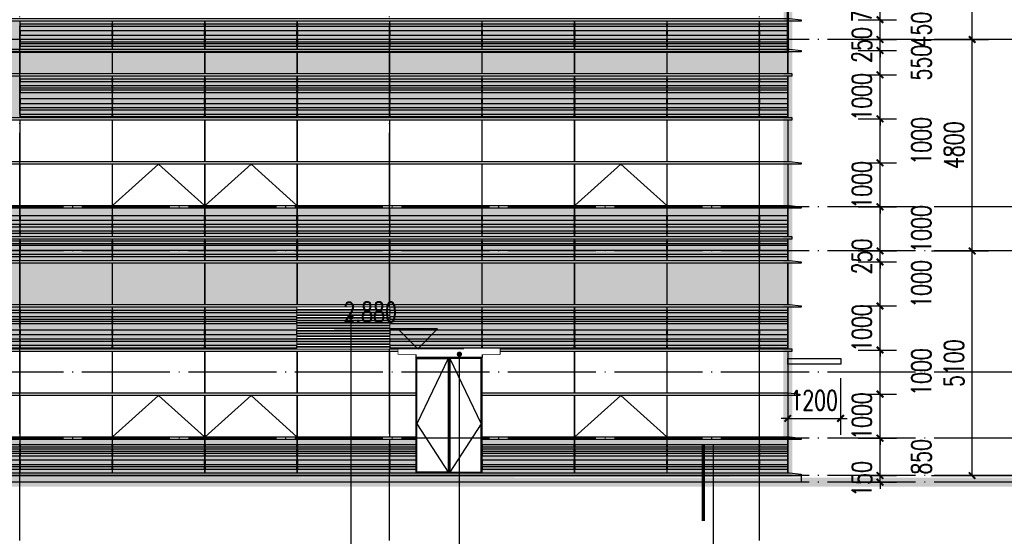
# Model space of a CAD drawing. Header units: millimetres. Extents: x 708158 to 1984082, y -168213 to -53.
# Tile 122 of 220: x 924548 to 946917, y -87336 to -75607. Entities that reach past the tile are written whole.
import ezdxf

# ---------------------------------------------------------------- set-up
doc = ezdxf.new("R2010")
doc.units = ezdxf.units.MM
doc.header["$LTSCALE"] = 1000
doc.set_wipeout_variables(frame=1)
doc.linetypes.add('DOTE', pattern=[2.42, 2, -0.2, 0.02, -0.2])
doc.layers.get('0').update_dxf_attribs({"color": 8})
for name, color, linetype in [('230303生产综合楼-平面图_t8$0$DIM_IDEN', 3, 'Continuous'), ('A-AXIS', 1, 'DOTE'), ('A-看线', 63, 'Continuous'), ('DIM_ELEV', 3, 'Continuous'), ('DIM_LEAD', 3, 'Continuous'), ('DOTE', 1, 'DOTE'), ('PUB_DIM', 3, 'Continuous'), ('PUB_TEXT', 7, 'Continuous'), ('WINDOW', 4, 'Continuous'), ('立面加粗', 5, 'Continuous'), ('立面填充线2 穿孔板', 105, 'Continuous'), ('立面窗户线', 21, 'Continuous')]:
    doc.layers.add(name, color=color, linetype=linetype)
doc.layers.add('E-百叶', color=8, linetype='Continuous', lineweight=35)
doc.styles.add('_TCH_DIM', font='SIMPLEX', dxfattribs={"bigfont": 'GBCBIG'})
doc.styles.add('_TCH_DIM_T3', font='SIMPLEX', dxfattribs={"width": 0.705882, "bigfont": 'GBCBIG'})
doc.dimstyles.new('_TCH_ARCH&&150', dxfattribs={"dimtxt": 446.25, "dimasz": 150, "dimexe": 375, "dimexo": 450, "dimgap": 189.375, "dimtad": 1, "dimdec": 0, "dimzin": 0, "dimdsep": 46, "dimtxsty": '_TCH_DIM_T3', "dimblk": 'ARCHTICK', "dimcen": 0.09, "dimclrt": 7, "dimazin": 2, "dimtfac": 1, "dimtdec": 0, "dimtix": 1, "dimtmove": 2, "dimatfit": 3, "dimfxl": 1, "dimtolj": 1, "dimtzin": 0, "dimarcsym": 0})

# ---------------------------------------------------------------- blocks, each defined once
blk = doc.blocks.new('A$C24AE1B25')
at = {"layer": '立面窗户线'}
blk.add_lwpolyline([(46850, 30), (0, 30), (-30, 30), (-300, 0), (-300, -30), (0, -30), (46850, -30)], dxfattribs=at)
blk = doc.blocks.new('A$C16C20297')
at = {"layer": 'A-看线'}
for points in [[(10, -170), (650, -170), (650, -270), (10, -270)], [(10, -370), (650, -370), (650, -420), (10, -420)], [(10, -520), (650, -520), (650, -570), (10, -570)], [(10, -750), (650, -750), (650, -800), (10, -800)], [(10, -850), (650, -850), (650, -950), (10, -950)], [(10, -1050), (650, -1050), (650, -1100), (10, -1100)]]:
    blk.add_lwpolyline(points, close=True, dxfattribs=at)
at = {"layer": 'WINDOW'}
for points in [[(0, 0), (10, 0), (10, -640), (0, -640)], [(650, 0), (660, 0), (660, -640), (650, -640)], [(0, -700), (10, -700), (10, -1190), (0, -1190)], [(650, -700), (660, -700), (660, -1190), (650, -1190)]]:
    blk.add_lwpolyline(points, close=True, dxfattribs=at)
blk = doc.blocks.new('A$C079B5708')
at = {"layer": 'A-看线'}
for points in [[(0, -170), (2090, -170), (2090, -270), (0, -270)], [(2100, -170), (4190, -170), (4190, -270), (2100, -270)], [(4200, -170), (6290, -170), (6290, -270), (4200, -270)], [(6300, -170), (8390, -170), (8390, -270), (6300, -270)], [(0, -370), (2090, -370), (2090, -420), (0, -420)], [(2100, -370), (4190, -370), (4190, -420), (2100, -420)], [(4200, -370), (6290, -370), (6290, -420), (4200, -420)], [(6300, -370), (8390, -370), (8390, -420), (6300, -420)], [(0, -520), (2090, -520), (2090, -570), (0, -570)], [(2100, -520), (4190, -520), (4190, -570), (2100, -570)], [(4200, -520), (6290, -520), (6290, -570), (4200, -570)], [(6300, -520), (8390, -520), (8390, -570), (6300, -570)], [(0, -750), (2090, -750), (2090, -800), (0, -800)], [(0, -850), (2090, -850), (2090, -950), (0, -950)], [(2100, -750), (4190, -750), (4190, -800), (2100, -800)], [(2100, -850), (4190, -850), (4190, -950), (2100, -950)], [(4200, -750), (6290, -750), (6290, -800), (4200, -800)], [(4200, -850), (6290, -850), (6290, -950), (4200, -950)], [(6300, -750), (8390, -750), (8390, -800), (6300, -800)], [(6300, -850), (8390, -850), (8390, -950), (6300, -950)], [(0, -1050), (2090, -1050), (2090, -1100), (0, -1100)], [(2100, -1050), (4190, -1050), (4190, -1100), (2100, -1100)], [(4200, -1050), (6290, -1050), (6290, -1100), (4200, -1100)], [(6300, -1050), (8390, -1050), (8390, -1100), (6300, -1100)]]:
    blk.add_lwpolyline(points, close=True, dxfattribs=at)
at = {"layer": 'WINDOW'}
for points in [[(2090, 0), (2100, 0), (2100, -640), (2090, -640)], [(4190, 0), (4200, 0), (4200, -640), (4190, -640)], [(6290, 0), (6300, 0), (6300, -640), (6290, -640)], [(8390, 0), (8400, 0), (8400, -640), (8390, -640)], [(2090, -700), (2100, -700), (2100, -1190), (2090, -1190)], [(4190, -700), (4200, -700), (4200, -1190), (4190, -1190)], [(6290, -700), (6300, -700), (6300, -1190), (6290, -1190)], [(8390, -700), (8400, -700), (8400, -1190), (8390, -1190)]]:
    blk.add_lwpolyline(points, close=True, dxfattribs=at)
blk = doc.blocks.new('A$C05264923')
at = {"layer": '立面窗户线'}
blk.add_lwpolyline([(46850, 30), (0, 30), (-90, 30), (-90, -30), (0, -30), (46850, -30)], dxfattribs=at)
blk = doc.blocks.new('A$C570A7CAF')
at = {"layer": 'A-看线'}
for points in [[(10, -70), (650, -70), (650, -120), (10, -120)], [(10, -220), (650, -220), (650, -270), (10, -270)], [(10, -320), (650, -320), (650, -370), (10, -370)], [(10, -520), (650, -520), (650, -620), (10, -620)], [(10, -720), (650, -720), (650, -770), (10, -770)], [(10, -870), (650, -870), (650, -920), (10, -920)]]:
    blk.add_lwpolyline(points, close=True, dxfattribs=at)
at = {"layer": 'WINDOW'}
for points in [[(0, 0), (10, 0), (10, -940), (0, -940)], [(650, 0), (660, 0), (660, -940), (650, -940)]]:
    blk.add_lwpolyline(points, close=True, dxfattribs=at)
blk = doc.blocks.new('A$C48FF79B3')
at = {"layer": 'A-看线'}
for points in [[(0, -70), (2090, -70), (2090, -120), (0, -120)], [(0, -220), (2090, -220), (2090, -270), (0, -270)], [(2100, -70), (4190, -70), (4190, -120), (2100, -120)], [(2100, -220), (4190, -220), (4190, -270), (2100, -270)], [(4200, -70), (6290, -70), (6290, -120), (4200, -120)], [(4200, -220), (6290, -220), (6290, -270), (4200, -270)], [(6300, -70), (8390, -70), (8390, -120), (6300, -120)], [(6300, -220), (8390, -220), (8390, -270), (6300, -270)], [(0, -320), (2090, -320), (2090, -370), (0, -370)], [(2100, -320), (4190, -320), (4190, -370), (2100, -370)], [(4200, -320), (6290, -320), (6290, -370), (4200, -370)], [(6300, -320), (8390, -320), (8390, -370), (6300, -370)], [(0, -520), (2090, -520), (2090, -620), (0, -620)], [(2100, -520), (4190, -520), (4190, -620), (2100, -620)], [(4200, -520), (6290, -520), (6290, -620), (4200, -620)], [(6300, -520), (8390, -520), (8390, -620), (6300, -620)], [(0, -720), (2090, -720), (2090, -770), (0, -770)], [(0, -870), (2090, -870), (2090, -920), (0, -920)], [(2100, -720), (4190, -720), (4190, -770), (2100, -770)], [(2100, -870), (4190, -870), (4190, -920), (2100, -920)], [(4200, -720), (6290, -720), (6290, -770), (4200, -770)], [(4200, -870), (6290, -870), (6290, -920), (4200, -920)], [(6300, -720), (8390, -720), (8390, -770), (6300, -770)], [(6300, -870), (8390, -870), (8390, -920), (6300, -920)]]:
    blk.add_lwpolyline(points, close=True, dxfattribs=at)
at = {"layer": 'WINDOW'}
for points in [[(2090, 0), (2100, 0), (2100, -940), (2090, -940)], [(4190, 0), (4200, 0), (4200, -940), (4190, -940)], [(6290, 0), (6300, 0), (6300, -940), (6290, -940)], [(8390, 0), (8400, 0), (8400, -940), (8390, -940)]]:
    blk.add_lwpolyline(points, close=True, dxfattribs=at)
blk = doc.blocks.new('A$C599A3F4D')
at = {"layer": 'WINDOW'}
for points in [[(0, 0), (10, 0), (10, -940), (0, -940)], [(650, 0), (660, 0), (660, -940), (650, -940)]]:
    blk.add_lwpolyline(points, close=True, dxfattribs=at)
blk = doc.blocks.new('A$C1E11455A')
at = {"layer": 'A-看线'}
for points in [[(5, -70), (645, -70), (645, -120), (5, -120)], [(5, -220), (645, -220), (645, -320), (5, -320)], [(5, -420), (645, -420), (645, -470), (5, -470)], [(5, -520), (645, -520), (645, -570), (5, -570)]]:
    blk.add_lwpolyline(points, close=True, dxfattribs=at)
at = {"layer": 'WINDOW'}
for points in [[(-5, 0), (5, 0), (5, -640), (-5, -640)], [(645, 0), (655, 0), (655, -640), (645, -640)]]:
    blk.add_lwpolyline(points, close=True, dxfattribs=at)
blk = doc.blocks.new('A$C0C685A8F')
at = {"layer": 'A-看线'}
for points in [[(0, -70), (2090, -70), (2090, -120), (0, -120)], [(0, -220), (2090, -220), (2090, -320), (0, -320)], [(2100, -70), (4190, -70), (4190, -120), (2100, -120)], [(2100, -220), (4190, -220), (4190, -320), (2100, -320)], [(4200, -70), (6290, -70), (6290, -120), (4200, -120)], [(4200, -220), (6290, -220), (6290, -320), (4200, -320)], [(6300, -70), (8390, -70), (8390, -120), (6300, -120)], [(6300, -220), (8390, -220), (8390, -320), (6300, -320)], [(0, -420), (2090, -420), (2090, -470), (0, -470)], [(2100, -420), (4190, -420), (4190, -470), (2100, -470)], [(4200, -420), (6290, -420), (6290, -470), (4200, -470)], [(6300, -420), (8390, -420), (8390, -470), (6300, -470)], [(0, -520), (2090, -520), (2090, -570), (0, -570)], [(2100, -520), (4190, -520), (4190, -570), (2100, -570)], [(4200, -520), (6290, -520), (6290, -570), (4200, -570)], [(6300, -520), (8390, -520), (8390, -570), (6300, -570)]]:
    blk.add_lwpolyline(points, close=True, dxfattribs=at)
at = {"layer": 'WINDOW'}
for points in [[(2090, 0), (2100, 0), (2100, -640), (2090, -640)], [(4190, 0), (4200, 0), (4200, -640), (4190, -640)], [(6290, 0), (6300, 0), (6300, -640), (6290, -640)], [(8390, 0), (8400, 0), (8400, -640), (8390, -640)]]:
    blk.add_lwpolyline(points, close=True, dxfattribs=at)
blk = doc.blocks.new('A$C3C50578F')
at = {"layer": 'WINDOW'}
for points in [[(0, 0), (10, 0), (10, -490), (0, -490)], [(650, 0), (660, 0), (660, -490), (650, -490)], [(0, -1550), (10, -1550), (10, -2490), (0, -2490)], [(650, -1550), (660, -1550), (660, -2490), (650, -2490)], [(0, -2550), (10, -2550), (10, -3490), (0, -3490)], [(650, -2550), (660, -2550), (660, -3490), (650, -3490)]]:
    blk.add_lwpolyline(points, close=True, dxfattribs=at)
blk = doc.blocks.new('A$C1E6C2BB1')
at = {"layer": 'WINDOW'}
for points in [[(2090, 0), (2100, 0), (2100, -490), (2090, -490)], [(4190, 0), (4200, 0), (4200, -490), (4190, -490)], [(6290, 0), (6300, 0), (6300, -490), (6290, -490)], [(8390, 0), (8400, 0), (8400, -490), (8390, -490)], [(2090, -1550), (2100, -1550), (2100, -2490), (2090, -2490)], [(4190, -1550), (4200, -1550), (4200, -2490), (4190, -2490)], [(6290, -1550), (6300, -1550), (6300, -2490), (6290, -2490)], [(8390, -1550), (8400, -1550), (8400, -2490), (8390, -2490)], [(2090, -2550), (2100, -2550), (2100, -3490), (2090, -3490)], [(4190, -2550), (4200, -2550), (4200, -3490), (4190, -3490)], [(6290, -2550), (6300, -2550), (6300, -3490), (6290, -3490)], [(8390, -2550), (8400, -2550), (8400, -3490), (8390, -3490)]]:
    blk.add_lwpolyline(points, close=True, dxfattribs=at)
blk.add_lwpolyline([(2100, -3490), (3145, -2550), (4190, -3490)], dxfattribs=at)
blk = doc.blocks.new('A$C5AA87423')
at = {"layer": 'WINDOW'}
for points in [[(0, 0), (10, 0), (10, -490), (0, -490)], [(2100, 0), (2110, 0), (2110, -490), (2100, -490)], [(4200, 0), (4210, 0), (4210, -490), (4200, -490)], [(6300, 0), (6310, 0), (6310, -490), (6300, -490)], [(0, -1550), (10, -1550), (10, -2490), (0, -2490)], [(2100, -1550), (2110, -1550), (2110, -2490), (2100, -2490)], [(4200, -1550), (4210, -1550), (4210, -2490), (4200, -2490)], [(6300, -1550), (6310, -1550), (6310, -2490), (6300, -2490)], [(0, -2550), (10, -2550), (10, -3490), (0, -3490)], [(2100, -2550), (2110, -2550), (2110, -3490), (2100, -3490)], [(4200, -2550), (4210, -2550), (4210, -3490), (4200, -3490)], [(6300, -2550), (6310, -2550), (6310, -3490), (6300, -3490)]]:
    blk.add_lwpolyline(points, close=True, dxfattribs=at)
for points in [[(10, -3490), (1055, -2550), (2100, -3490)], [(2110, -3490), (3155, -2550), (4200, -3490)]]:
    blk.add_lwpolyline(points, dxfattribs=at)
blk = doc.blocks.new('A$C354F61B6')
at = {"layer": 'A-看线'}
for points in [[(0, 0), (2090, 0), (2090, -50), (0, -50)], [(2100, 0), (4190, 0), (4190, -50), (2100, -50)], [(4200, 0), (6290, 0), (6290, -50), (4200, -50)], [(6300, 0), (8390, 0), (8390, -50), (6300, -50)], [(0, -100), (2090, -100), (2090, -150), (0, -150)], [(0, -200), (2090, -200), (2090, -250), (0, -250)], [(2100, -100), (4190, -100), (4190, -150), (2100, -150)], [(2100, -200), (4190, -200), (4190, -250), (2100, -250)], [(4200, -100), (6290, -100), (6290, -150), (4200, -150)], [(4200, -200), (6290, -200), (6290, -250), (4200, -250)], [(6300, -100), (8390, -100), (8390, -150), (6300, -150)], [(6300, -200), (8390, -200), (8390, -250), (6300, -250)], [(0, -350), (2090, -350), (2090, -450), (0, -450)], [(2100, -350), (4190, -350), (4190, -450), (2100, -450)], [(4200, -350), (6290, -350), (6290, -450), (4200, -450)], [(6300, -350), (8390, -350), (8390, -450), (6300, -450)], [(0, -500), (2090, -500), (2090, -555), (0, -555)], [(2100, -500), (4190, -500), (4190, -555), (2100, -555)], [(4200, -500), (6290, -500), (6290, -555), (4200, -555)], [(6300, -500), (8390, -500), (8390, -555), (6300, -555)]]:
    blk.add_lwpolyline(points, close=True, dxfattribs=at)
at = {"layer": 'WINDOW'}
for points in [[(2090, 120), (2100, 120), (2100, -640), (2090, -640)], [(4190, 120), (4200, 120), (4200, -640), (4190, -640)], [(6290, 120), (6300, 120), (6300, -640), (6290, -640)], [(8390, 120), (8400, 120), (8400, -640), (8390, -640)]]:
    blk.add_lwpolyline(points, close=True, dxfattribs=at)
blk = doc.blocks.new('A$C5C1C4617')
at = {"layer": 'A-看线'}
for points in [[(10, -120), (650, -120), (650, -170), (10, -170)], [(10, -220), (650, -220), (650, -270), (10, -270)], [(10, -320), (650, -320), (650, -370), (10, -370)], [(10, -470), (650, -470), (650, -570), (10, -570)], [(10, -620), (650, -620), (650, -675), (10, -675)]]:
    blk.add_lwpolyline(points, close=True, dxfattribs=at)
at = {"layer": 'WINDOW'}
for points in [[(0, 0), (10, 0), (10, -760), (0, -760)], [(650, 0), (660, 0), (660, -760), (650, -760)]]:
    blk.add_lwpolyline(points, close=True, dxfattribs=at)
blk = doc.blocks.new('A$C230C5668')
at = {"layer": 'WINDOW'}
for points in [[(2090, 2000), (2100, 2000), (2100, 1060), (2090, 1060)], [(4190, 2000), (4200, 2000), (4200, 1060), (4190, 1060)], [(6290, 2000), (6300, 2000), (6300, 1060), (6290, 1060)], [(8390, 2000), (8400, 2000), (8400, 1060), (8390, 1060)], [(8390, 2000), (8400, 2000), (8400, 1060), (8390, 1060)], [(2090, 0), (2100, 0), (2100, -940), (2090, -940)], [(4190, 0), (4200, 0), (4200, -940), (4190, -940)], [(6290, 0), (6300, 0), (6300, -940), (6290, -940)], [(8390, 0), (8400, 0), (8400, -940), (8390, -940)], [(2090, -1000), (2100, -1000), (2100, -1940), (2090, -1940)], [(4190, -1000), (4200, -1000), (4200, -1940), (4190, -1940)], [(6290, -1000), (6300, -1000), (6300, -1940), (6290, -1940)], [(8390, -1000), (8400, -1000), (8400, -1940), (8390, -1940)]]:
    blk.add_lwpolyline(points, close=True, dxfattribs=at)
for points in [[(2100, -1940), (3145, -1000), (4190, -1940)], [(4200, -1940), (5245, -1000), (6290, -1940)]]:
    blk.add_lwpolyline(points, dxfattribs=at)
blk = doc.blocks.new('A$C35866BCA')
at = {"layer": 'WINDOW'}
for points in [[(2090, 2000), (2100, 2000), (2100, 1060), (2090, 1060)], [(4190, 2000), (4200, 2000), (4200, 1060), (4190, 1060)], [(6290, 2000), (6300, 2000), (6300, 1060), (6290, 1060)], [(8390, 2000), (8400, 2000), (8400, 1060), (8390, 1060)], [(8390, 2000), (8400, 2000), (8400, 1060), (8390, 1060)], [(2090, 0), (2100, 0), (2100, -940), (2090, -940)], [(4190, 0), (4200, 0), (4200, -940), (4190, -940)], [(6290, 0), (6300, 0), (6300, -940), (6290, -940)], [(8390, 0), (8400, 0), (8400, -940), (8390, -940)], [(2090, -1000), (2100, -1000), (2100, -1940), (2090, -1940)], [(4190, -1000), (4200, -1000), (4200, -1940), (4190, -1940)], [(6290, -1000), (6300, -1000), (6300, -1940), (6290, -1940)], [(8390, -1000), (8400, -1000), (8400, -1940), (8390, -1940)]]:
    blk.add_lwpolyline(points, close=True, dxfattribs=at)
blk.add_lwpolyline([(2100, -1940), (3145, -1000), (4190, -1940)], dxfattribs=at)
blk = doc.blocks.new('A$C1674e967')
blk.add_wipeout([(-769, 90), (-769, -2600), (731, -2600), (731, 90)]).dxf.layer = 'WINDOW'
at = {"layer": 'WINDOW'}
for points in [[(-769, 90), (-1169, 90), (-1169, 220), (1131, 220), (1131, 90), (731, 90), (731, 20), (-769, 20)], [(-769, 20), (-19, 20), (-19, -2600), (-769, -2600)], [(731, 20), (-19, 20), (-19, -2600), (731, -2600)], [(-749, 0), (-39, 0), (-39, -2580), (-749, -2580)], [(711, 0), (1, 0), (1, -2580), (711, -2580)]]:
    blk.add_lwpolyline(points, close=True, dxfattribs=at)
for points in [[(-39, 0), (-749, -1485), (-39, -2580)], [(1, 0), (711, -1485), (1, -2580)]]:
    blk.add_lwpolyline(points, dxfattribs=at)
blk.add_wipeout([(-1169, 220), (-1169, 90), (1131, 90), (1131, 220)]).dxf.layer = 'WINDOW'
blk.add_line((-769, 20), (-769, -286), dxfattribs=at)
blk = doc.blocks.new('A$Cc3478b20')
at = {"layer": 'E-百叶'}
blk.add_lwpolyline([(-395, 0), (1695, 0), (1695, -940), (-395, -940)], close=True, dxfattribs=at)
blk.add_wipeout([(-395, 0), (1695, 0), (1695, -940), (-395, -940)]).dxf.layer = 'E-百叶'
h = blk.add_hatch(dxfattribs=at)
h.set_pattern_fill('玻璃', color=256, scale=50)
h.set_pattern_definition([(0, (-760813.53, 77946.665), (0, 60), [])])
h.paths.add_polyline_path([(-395, 0), (1695, 0), (1695, -940), (-395, -940)])
blk = doc.blocks.new('byb')
at = {"layer": 'E-百叶'}
blk.add_blockref('A$Cc3478b20', (941440, -82137), dxfattribs=at)
blk = doc.blocks.new('_ArchTick')
at = {"color": 0, "linetype": 'ByBlock', "const_width": 0.3}
blk.add_lwpolyline([(-0.5, -0.5), (0.5, 0.5)], dxfattribs=at)
blk = doc.blocks.new('*D83')
at = {"layer": 'Defpoints', "color": 0, "transparency": 16777216}
for p in [(941998, -83297), (943198, -83297), (943198, -84660)]:
    blk.add_point(p, dxfattribs=at)
at = {"layer": 'PUB_DIM', "color": 0, "lineweight": -2, "transparency": 16777216}
for p, q in [((941998, -83747), (941998, -85035)), ((943198, -83747), (943198, -85035)), ((941998, -84660), (941848, -84660)), ((941998, -84660), (943198, -84660)), ((943198, -84660), (943348, -84660))]:
    blk.add_line(p, q, dxfattribs=at)
at = {"layer": 'PUB_DIM', "color": 0, "lineweight": -2, "transparency": 16777216, "xscale": 150, "yscale": 150, "zscale": 150}
blk.add_blockref('_ArchTick', (941998, -84660), dxfattribs=at)
at = {"layer": 'PUB_DIM', "color": 0, "lineweight": -2, "transparency": 16777216, "xscale": 150, "yscale": 150, "zscale": 150, "rotation": 180}
blk.add_blockref('_ArchTick', (943198, -84660), dxfattribs=at)
at = {"layer": 'PUB_DIM', "color": 7, "transparency": 16777216, "insert": (942598, -84248), "char_height": 446.2, "attachment_point": 5, "style": '_TCH_DIM_T3'}
blk.add_mtext('\\A1;1200', dxfattribs=at)
blk = doc.blocks.new('*D567')
at = {"layer": 'Defpoints', "color": 0, "transparency": 16777216}
for p in [(943145, -85957), (943145, -86107), (944093, -85957)]:
    blk.add_point(p, dxfattribs=at)
at = {"layer": 'PUB_DIM', "color": 0, "lineweight": -2, "transparency": 16777216}
for p, q in [((944093, -85957), (944093, -85807)), ((943595, -85957), (944468, -85957)), ((943595, -86107), (944468, -86107)), ((944093, -86107), (944093, -85957)), ((944093, -86107), (944093, -86257))]:
    blk.add_line(p, q, dxfattribs=at)
at = {"layer": 'PUB_DIM', "color": 0, "lineweight": -2, "transparency": 16777216, "xscale": 150, "yscale": 150, "zscale": 150}
for p, rotation in [((944093, -85957), 270), ((944093, -86107), 90)]:
    blk.add_blockref('_ArchTick', p, dxfattribs=dict(at, rotation=rotation))
at = {"layer": 'PUB_DIM', "color": 7, "transparency": 16777216, "insert": (943680, -86032), "char_height": 446.2, "attachment_point": 5, "rotation": 90, "style": '_TCH_DIM_T3'}
blk.add_mtext('\\A1;150', dxfattribs=at)
blk = doc.blocks.new('*D568')
at = {"layer": 'Defpoints', "color": 0, "transparency": 16777216}
for p in [(943145, -85107), (944093, -85107), (943145, -85957)]:
    blk.add_point(p, dxfattribs=at)
at = {"layer": 'PUB_DIM', "color": 0, "lineweight": -2, "transparency": 16777216}
for p, q in [((943595, -85107), (944468, -85107)), ((944093, -85957), (944093, -85107)), ((943595, -85957), (944468, -85957))]:
    blk.add_line(p, q, dxfattribs=at)
at = {"layer": 'PUB_DIM', "color": 0, "lineweight": -2, "transparency": 16777216, "xscale": 150, "yscale": 150, "zscale": 150}
for p, rotation in [((944093, -85107), 90), ((944093, -85957), 270)]:
    blk.add_blockref('_ArchTick', p, dxfattribs=dict(at, rotation=rotation))
at = {"layer": 'PUB_DIM', "color": 7, "transparency": 16777216, "insert": (945030, -85532), "char_height": 446.2, "attachment_point": 5, "rotation": 90, "style": '_TCH_DIM_T3'}
blk.add_mtext('\\A1;850', dxfattribs=at)
blk = doc.blocks.new('*D569')
at = {"layer": 'Defpoints', "color": 0, "transparency": 16777216}
for p in [(943145, -84107), (944093, -84107), (943145, -85107)]:
    blk.add_point(p, dxfattribs=at)
at = {"layer": 'PUB_DIM', "color": 0, "lineweight": -2, "transparency": 16777216}
for p, q in [((944093, -84107), (944093, -83957)), ((943595, -84107), (944468, -84107)), ((944093, -85107), (944093, -84107)), ((943595, -85107), (944468, -85107)), ((944093, -85107), (944093, -85257))]:
    blk.add_line(p, q, dxfattribs=at)
at = {"layer": 'PUB_DIM', "color": 0, "lineweight": -2, "transparency": 16777216, "xscale": 150, "yscale": 150, "zscale": 150}
for p, rotation in [((944093, -84107), 270), ((944093, -85107), 90)]:
    blk.add_blockref('_ArchTick', p, dxfattribs=dict(at, rotation=rotation))
at = {"layer": 'PUB_DIM', "color": 7, "transparency": 16777216, "insert": (943680, -84607), "char_height": 446.2, "attachment_point": 5, "rotation": 90, "style": '_TCH_DIM_T3'}
blk.add_mtext('\\A1;1000', dxfattribs=at)
blk = doc.blocks.new('*D570')
at = {"layer": 'Defpoints', "color": 0, "transparency": 16777216}
for p in [(943145, -83107), (944093, -83107), (943145, -84107)]:
    blk.add_point(p, dxfattribs=at)
at = {"layer": 'PUB_DIM', "color": 0, "lineweight": -2, "transparency": 16777216}
for p, q in [((943595, -83107), (944468, -83107)), ((944093, -84107), (944093, -83107)), ((943595, -84107), (944468, -84107))]:
    blk.add_line(p, q, dxfattribs=at)
at = {"layer": 'PUB_DIM', "color": 0, "lineweight": -2, "transparency": 16777216, "xscale": 150, "yscale": 150, "zscale": 150}
for p, rotation in [((944093, -83107), 90), ((944093, -84107), 270)]:
    blk.add_blockref('_ArchTick', p, dxfattribs=dict(at, rotation=rotation))
at = {"layer": 'PUB_DIM', "color": 7, "transparency": 16777216, "insert": (945030, -83607), "char_height": 446.2, "attachment_point": 5, "rotation": 90, "style": '_TCH_DIM_T3'}
blk.add_mtext('\\A1;1000', dxfattribs=at)
blk = doc.blocks.new('*D571')
at = {"layer": 'Defpoints', "color": 0, "transparency": 16777216}
for p in [(943145, -82107), (944093, -82107), (943145, -83107)]:
    blk.add_point(p, dxfattribs=at)
at = {"layer": 'PUB_DIM', "color": 0, "lineweight": -2, "transparency": 16777216}
for p, q in [((944093, -82107), (944093, -81957)), ((943595, -82107), (944468, -82107)), ((944093, -83107), (944093, -82107)), ((943595, -83107), (944468, -83107)), ((944093, -83107), (944093, -83257))]:
    blk.add_line(p, q, dxfattribs=at)
at = {"layer": 'PUB_DIM', "color": 0, "lineweight": -2, "transparency": 16777216, "xscale": 150, "yscale": 150, "zscale": 150}
for p, rotation in [((944093, -82107), 270), ((944093, -83107), 90)]:
    blk.add_blockref('_ArchTick', p, dxfattribs=dict(at, rotation=rotation))
at = {"layer": 'PUB_DIM', "color": 7, "transparency": 16777216, "insert": (943680, -82607), "char_height": 446.2, "attachment_point": 5, "rotation": 90, "style": '_TCH_DIM_T3'}
blk.add_mtext('\\A1;1000', dxfattribs=at)
blk = doc.blocks.new('*D572')
at = {"layer": 'Defpoints', "color": 0, "transparency": 16777216}
for p in [(943145, -81107), (944093, -81107), (943145, -82107)]:
    blk.add_point(p, dxfattribs=at)
at = {"layer": 'PUB_DIM', "color": 0, "lineweight": -2, "transparency": 16777216}
for p, q in [((943595, -81107), (944468, -81107)), ((944093, -82107), (944093, -81107)), ((943595, -82107), (944468, -82107))]:
    blk.add_line(p, q, dxfattribs=at)
at = {"layer": 'PUB_DIM', "color": 0, "lineweight": -2, "transparency": 16777216, "xscale": 150, "yscale": 150, "zscale": 150}
for p, rotation in [((944093, -81107), 90), ((944093, -82107), 270)]:
    blk.add_blockref('_ArchTick', p, dxfattribs=dict(at, rotation=rotation))
at = {"layer": 'PUB_DIM', "color": 7, "transparency": 16777216, "insert": (945030, -81607), "char_height": 446.2, "attachment_point": 5, "rotation": 90, "style": '_TCH_DIM_T3'}
blk.add_mtext('\\A1;1000', dxfattribs=at)
blk = doc.blocks.new('*D573')
at = {"layer": 'Defpoints', "color": 0, "transparency": 16777216}
for p in [(943145, -80857), (944093, -80857), (943145, -81107)]:
    blk.add_point(p, dxfattribs=at)
at = {"layer": 'PUB_DIM', "color": 0, "lineweight": -2, "transparency": 16777216}
for p, q in [((944093, -80857), (944093, -80707)), ((943595, -80857), (944468, -80857)), ((944093, -81107), (944093, -80857)), ((943595, -81107), (944468, -81107)), ((944093, -81107), (944093, -81257))]:
    blk.add_line(p, q, dxfattribs=at)
at = {"layer": 'PUB_DIM', "color": 0, "lineweight": -2, "transparency": 16777216, "xscale": 150, "yscale": 150, "zscale": 150}
for p, rotation in [((944093, -80857), 270), ((944093, -81107), 90)]:
    blk.add_blockref('_ArchTick', p, dxfattribs=dict(at, rotation=rotation))
at = {"layer": 'PUB_DIM', "color": 7, "transparency": 16777216, "insert": (943680, -80982), "char_height": 446.2, "attachment_point": 5, "rotation": 90, "style": '_TCH_DIM_T3'}
blk.add_mtext('\\A1;250', dxfattribs=at)
blk = doc.blocks.new('*D574')
at = {"layer": 'Defpoints', "color": 0, "transparency": 16777216}
for p in [(943145, -79857), (944093, -79857), (943145, -80857)]:
    blk.add_point(p, dxfattribs=at)
at = {"layer": 'PUB_DIM', "color": 0, "lineweight": -2, "transparency": 16777216}
for p, q in [((943595, -79857), (944468, -79857)), ((944093, -80857), (944093, -79857)), ((943595, -80857), (944468, -80857))]:
    blk.add_line(p, q, dxfattribs=at)
at = {"layer": 'PUB_DIM', "color": 0, "lineweight": -2, "transparency": 16777216, "xscale": 150, "yscale": 150, "zscale": 150}
for p, rotation in [((944093, -79857), 90), ((944093, -80857), 270)]:
    blk.add_blockref('_ArchTick', p, dxfattribs=dict(at, rotation=rotation))
at = {"layer": 'PUB_DIM', "color": 7, "transparency": 16777216, "insert": (945030, -80357), "char_height": 446.2, "attachment_point": 5, "rotation": 90, "style": '_TCH_DIM_T3'}
blk.add_mtext('\\A1;1000', dxfattribs=at)
blk = doc.blocks.new('*D575')
at = {"layer": 'Defpoints', "color": 0, "transparency": 16777216}
for p in [(943145, -78857), (944093, -78857), (943145, -79857)]:
    blk.add_point(p, dxfattribs=at)
at = {"layer": 'PUB_DIM', "color": 0, "lineweight": -2, "transparency": 16777216}
for p, q in [((944093, -78857), (944093, -78707)), ((943595, -78857), (944468, -78857)), ((944093, -79857), (944093, -78857)), ((943595, -79857), (944468, -79857)), ((944093, -79857), (944093, -80007))]:
    blk.add_line(p, q, dxfattribs=at)
at = {"layer": 'PUB_DIM', "color": 0, "lineweight": -2, "transparency": 16777216, "xscale": 150, "yscale": 150, "zscale": 150}
for p, rotation in [((944093, -78857), 270), ((944093, -79857), 90)]:
    blk.add_blockref('_ArchTick', p, dxfattribs=dict(at, rotation=rotation))
at = {"layer": 'PUB_DIM', "color": 7, "transparency": 16777216, "insert": (943680, -79357), "char_height": 446.2, "attachment_point": 5, "rotation": 90, "style": '_TCH_DIM_T3'}
blk.add_mtext('\\A1;1000', dxfattribs=at)
blk = doc.blocks.new('*D576')
at = {"layer": 'Defpoints', "color": 0, "transparency": 16777216}
for p in [(943145, -77857), (944093, -77857), (943145, -78857)]:
    blk.add_point(p, dxfattribs=at)
at = {"layer": 'PUB_DIM', "color": 0, "lineweight": -2, "transparency": 16777216}
for p, q in [((943595, -77857), (944468, -77857)), ((944093, -78857), (944093, -77857)), ((943595, -78857), (944468, -78857))]:
    blk.add_line(p, q, dxfattribs=at)
at = {"layer": 'PUB_DIM', "color": 0, "lineweight": -2, "transparency": 16777216, "xscale": 150, "yscale": 150, "zscale": 150}
for p, rotation in [((944093, -77857), 90), ((944093, -78857), 270)]:
    blk.add_blockref('_ArchTick', p, dxfattribs=dict(at, rotation=rotation))
at = {"layer": 'PUB_DIM', "color": 7, "transparency": 16777216, "insert": (945030, -78357), "char_height": 446.2, "attachment_point": 5, "rotation": 90, "style": '_TCH_DIM_T3'}
blk.add_mtext('\\A1;1000', dxfattribs=at)
blk = doc.blocks.new('*D577')
at = {"layer": 'Defpoints', "color": 0, "transparency": 16777216}
for p in [(943145, -76857), (944093, -76857), (943145, -77857)]:
    blk.add_point(p, dxfattribs=at)
at = {"layer": 'PUB_DIM', "color": 0, "lineweight": -2, "transparency": 16777216}
for p, q in [((944093, -76857), (944093, -76707)), ((943595, -76857), (944468, -76857)), ((944093, -77857), (944093, -76857)), ((943595, -77857), (944468, -77857)), ((944093, -77857), (944093, -78007))]:
    blk.add_line(p, q, dxfattribs=at)
at = {"layer": 'PUB_DIM', "color": 0, "lineweight": -2, "transparency": 16777216, "xscale": 150, "yscale": 150, "zscale": 150}
for p, rotation in [((944093, -76857), 270), ((944093, -77857), 90)]:
    blk.add_blockref('_ArchTick', p, dxfattribs=dict(at, rotation=rotation))
at = {"layer": 'PUB_DIM', "color": 7, "transparency": 16777216, "insert": (943680, -77357), "char_height": 446.2, "attachment_point": 5, "rotation": 90, "style": '_TCH_DIM_T3'}
blk.add_mtext('\\A1;1000', dxfattribs=at)
blk = doc.blocks.new('*D578')
at = {"layer": 'Defpoints', "color": 0, "transparency": 16777216}
for p in [(943145, -76307), (944093, -76307), (943145, -76857)]:
    blk.add_point(p, dxfattribs=at)
at = {"layer": 'PUB_DIM', "color": 0, "lineweight": -2, "transparency": 16777216}
for p, q in [((943595, -76307), (944468, -76307)), ((944093, -76857), (944093, -76307)), ((943595, -76857), (944468, -76857))]:
    blk.add_line(p, q, dxfattribs=at)
at = {"layer": 'PUB_DIM', "color": 0, "lineweight": -2, "transparency": 16777216, "xscale": 150, "yscale": 150, "zscale": 150}
for p, rotation in [((944093, -76307), 90), ((944093, -76857), 270)]:
    blk.add_blockref('_ArchTick', p, dxfattribs=dict(at, rotation=rotation))
at = {"layer": 'PUB_DIM', "color": 7, "transparency": 16777216, "insert": (945030, -76582), "char_height": 446.2, "attachment_point": 5, "rotation": 90, "style": '_TCH_DIM_T3'}
blk.add_mtext('\\A1;550', dxfattribs=at)
blk = doc.blocks.new('*D579')
at = {"layer": 'Defpoints', "color": 0, "transparency": 16777216}
for p in [(943145, -76057), (944093, -76057), (943145, -76307)]:
    blk.add_point(p, dxfattribs=at)
at = {"layer": 'PUB_DIM', "color": 0, "lineweight": -2, "transparency": 16777216}
for p, q in [((944093, -76057), (944093, -75907)), ((943595, -76057), (944468, -76057)), ((944093, -76307), (944093, -76057)), ((943595, -76307), (944468, -76307)), ((944093, -76307), (944093, -76457))]:
    blk.add_line(p, q, dxfattribs=at)
at = {"layer": 'PUB_DIM', "color": 0, "lineweight": -2, "transparency": 16777216, "xscale": 150, "yscale": 150, "zscale": 150}
for p, rotation in [((944093, -76057), 270), ((944093, -76307), 90)]:
    blk.add_blockref('_ArchTick', p, dxfattribs=dict(at, rotation=rotation))
at = {"layer": 'PUB_DIM', "color": 7, "transparency": 16777216, "insert": (943680, -76182), "char_height": 446.2, "attachment_point": 5, "rotation": 90, "style": '_TCH_DIM_T3'}
blk.add_mtext('\\A1;250', dxfattribs=at)
blk = doc.blocks.new('*D580')
at = {"layer": 'Defpoints', "color": 0, "transparency": 16777216}
for p in [(943145, -75607), (944093, -75607), (943145, -76057)]:
    blk.add_point(p, dxfattribs=at)
at = {"layer": 'PUB_DIM', "color": 0, "lineweight": -2, "transparency": 16777216}
for p, q in [((943595, -75607), (944468, -75607)), ((944093, -76057), (944093, -75607)), ((943595, -76057), (944468, -76057))]:
    blk.add_line(p, q, dxfattribs=at)
at = {"layer": 'PUB_DIM', "color": 0, "lineweight": -2, "transparency": 16777216, "xscale": 150, "yscale": 150, "zscale": 150}
for p, rotation in [((944093, -75607), 90), ((944093, -76057), 270)]:
    blk.add_blockref('_ArchTick', p, dxfattribs=dict(at, rotation=rotation))
at = {"layer": 'PUB_DIM', "color": 7, "transparency": 16777216, "insert": (945030, -75832), "char_height": 446.2, "attachment_point": 5, "rotation": 90, "style": '_TCH_DIM_T3'}
blk.add_mtext('\\A1;450', dxfattribs=at)
blk = doc.blocks.new('*D581')
at = {"layer": 'Defpoints', "color": 0, "transparency": 16777216}
for p in [(943145, -74907), (944093, -74907), (943145, -75607)]:
    blk.add_point(p, dxfattribs=at)
at = {"layer": 'PUB_DIM', "color": 0, "lineweight": -2, "transparency": 16777216}
for p, q in [((943595, -74907), (944468, -74907)), ((944093, -75607), (944093, -74907)), ((943595, -75607), (944468, -75607))]:
    blk.add_line(p, q, dxfattribs=at)
at = {"layer": 'PUB_DIM', "color": 0, "lineweight": -2, "transparency": 16777216, "xscale": 150, "yscale": 150, "zscale": 150}
for p, rotation in [((944093, -74907), 90), ((944093, -75607), 270)]:
    blk.add_blockref('_ArchTick', p, dxfattribs=dict(at, rotation=rotation))
at = {"layer": 'PUB_DIM', "color": 7, "transparency": 16777216, "insert": (943680, -75257), "char_height": 446.2, "attachment_point": 5, "rotation": 90, "style": '_TCH_DIM_T3'}
blk.add_mtext('\\A1;700', dxfattribs=at)
blk = doc.blocks.new('*D731')
at = {"layer": 'Defpoints', "color": 0, "transparency": 16777216}
for p in [(944809, -37657), (947283, -37657), (944809, -85957)]:
    blk.add_point(p, dxfattribs=at)
at = {"layer": 'PUB_DIM', "color": 0, "lineweight": -2, "transparency": 16777216}
for p, q in [((945259, -37657), (947658, -37657)), ((947283, -85957), (947283, -37657)), ((945259, -85957), (947658, -85957))]:
    blk.add_line(p, q, dxfattribs=at)
at = {"layer": 'PUB_DIM', "color": 0, "lineweight": -2, "transparency": 16777216, "xscale": 150, "yscale": 150, "zscale": 150}
for p, rotation in [((947283, -37657), 90), ((947283, -85957), 270)]:
    blk.add_blockref('_ArchTick', p, dxfattribs=dict(at, rotation=rotation))
at = {"layer": 'PUB_DIM', "color": 7, "transparency": 16777216, "insert": (946870, -61807), "char_height": 446.2, "attachment_point": 5, "rotation": 90, "style": '_TCH_DIM_T3'}
blk.add_mtext('\\A1;48300', dxfattribs=at)
blk = doc.blocks.new('*D732')
at = {"layer": 'Defpoints', "color": 0, "transparency": 16777216}
for p in [(944809, -80857), (946186, -80857), (944809, -85957)]:
    blk.add_point(p, dxfattribs=at)
at = {"layer": 'PUB_DIM', "color": 0, "lineweight": -2, "transparency": 16777216}
for p, q in [((945259, -80857), (946561, -80857)), ((946186, -85957), (946186, -80857)), ((945259, -85957), (946561, -85957))]:
    blk.add_line(p, q, dxfattribs=at)
at = {"layer": 'PUB_DIM', "color": 0, "lineweight": -2, "transparency": 16777216, "xscale": 150, "yscale": 150, "zscale": 150}
for p, rotation in [((946186, -80857), 90), ((946186, -85957), 270)]:
    blk.add_blockref('_ArchTick', p, dxfattribs=dict(at, rotation=rotation))
at = {"layer": 'PUB_DIM', "color": 7, "transparency": 16777216, "insert": (945774, -83407), "char_height": 446.2, "attachment_point": 5, "rotation": 90, "style": '_TCH_DIM_T3'}
blk.add_mtext('\\A1;5100', dxfattribs=at)
blk = doc.blocks.new('*D733')
at = {"layer": 'Defpoints', "color": 0, "transparency": 16777216}
for p in [(944809, -76057), (946186, -76057), (944809, -80857)]:
    blk.add_point(p, dxfattribs=at)
at = {"layer": 'PUB_DIM', "color": 0, "lineweight": -2, "transparency": 16777216}
for p, q in [((945259, -76057), (946561, -76057)), ((946186, -80857), (946186, -76057)), ((945259, -80857), (946561, -80857))]:
    blk.add_line(p, q, dxfattribs=at)
at = {"layer": 'PUB_DIM', "color": 0, "lineweight": -2, "transparency": 16777216, "xscale": 150, "yscale": 150, "zscale": 150}
for p, rotation in [((946186, -76057), 90), ((946186, -80857), 270)]:
    blk.add_blockref('_ArchTick', p, dxfattribs=dict(at, rotation=rotation))
at = {"layer": 'PUB_DIM', "color": 7, "transparency": 16777216, "insert": (945774, -78457), "char_height": 446.2, "attachment_point": 5, "rotation": 90, "style": '_TCH_DIM_T3'}
blk.add_mtext('\\A1;4800', dxfattribs=at)
blk = doc.blocks.new('*D734')
at = {"layer": 'Defpoints', "color": 0, "transparency": 16777216}
for p in [(944809, -71857), (946186, -71857), (944809, -76057)]:
    blk.add_point(p, dxfattribs=at)
at = {"layer": 'PUB_DIM', "color": 0, "lineweight": -2, "transparency": 16777216}
for p, q in [((945259, -71857), (946561, -71857)), ((946186, -76057), (946186, -71857)), ((945259, -76057), (946561, -76057))]:
    blk.add_line(p, q, dxfattribs=at)
at = {"layer": 'PUB_DIM', "color": 0, "lineweight": -2, "transparency": 16777216, "xscale": 150, "yscale": 150, "zscale": 150}
for p, rotation in [((946186, -71857), 90), ((946186, -76057), 270)]:
    blk.add_blockref('_ArchTick', p, dxfattribs=dict(at, rotation=rotation))
at = {"layer": 'PUB_DIM', "color": 7, "transparency": 16777216, "insert": (945774, -73957), "char_height": 446.2, "attachment_point": 5, "rotation": 90, "style": '_TCH_DIM_T3'}
blk.add_mtext('\\A1;4200', dxfattribs=at)

msp = doc.modelspace()

# ---------------------------------------------------------------- hatches: boundary and pattern name
at = {"layer": '立面填充线2 穿孔板'}
for points in [[(941998, -75636.7), (895158, -75636.7), (895158, -76276.7), (941998, -76276.7)], [(941998, -76336.7), (895158, -76336.7), (895158, -76826.7), (941998, -76826.7)], [(941998, -76886.7), (895158, -76886.7), (895158, -77826.7), (941998, -77826.7)], [(941998, -79886.7), (895158, -79886.7), (895158, -80526.7), (941998, -80526.7)], [(941998, -80586.7), (895158, -80586.7), (895158, -81076.7), (941998, -81076.7)], [(941998, -81136.7), (895158, -81136.7), (895158, -82076.7), (941998, -82076.7)], [(941998, -82136.7), (895158, -82136.7), (895158, -83076.7), (941998, -83076.7)], [(941998, -85136.7), (895158, -85136.7), (895158, -85896.7), (941998, -85896.7)]]:
    msp.add_hatch(color=256, dxfattribs=at).paths.add_polyline_path(points)

# ---------------------------------------------------------------- linework, layer by layer
at = {"layer": '230303生产综合楼-平面图_t8$0$DIM_IDEN'}
msp.add_line((940303, -85256.7), (940303, -89204.5), dxfattribs=at)
at = {"layer": '230303生产综合楼-平面图_t8$0$DIM_IDEN', "const_width": 75}
msp.add_lwpolyline([(940078, -85256.7), (940078, -86989.9)], dxfattribs=at)
at = {"layer": 'A-AXIS'}
for p, q in [((949740, -76056.7), (839134.6, -76056.7)), ((949740, -80856.7), (839134.6, -80856.7)), ((949740, -85956.7), (839134.6, -85956.7)), ((949740, -85956.7), (839134.6, -85956.7)), ((949740, -86106.7), (839134.6, -86106.7)), ((949740, -86106.7), (839134.6, -86106.7))]:
    msp.add_line(p, q, dxfattribs=at)
at = {"layer": 'A-看线'}
for points in [[(941998, -75636.7), (895158, -75636.7), (895158, -76276.7), (941998, -76276.7)], [(941998, -76336.7), (895158, -76336.7), (895158, -76826.7), (941998, -76826.7)], [(941998, -76886.7), (895158, -76886.7), (895158, -77826.7), (941998, -77826.7)], [(941998, -79886.7), (895158, -79886.7), (895158, -80526.7), (941998, -80526.7)], [(941998, -80586.7), (895158, -80586.7), (895158, -81076.7), (941998, -81076.7)], [(941998, -81136.7), (895158, -81136.7), (895158, -82076.7), (941998, -82076.7)], [(941998, -82136.7), (895158, -82136.7), (895158, -83076.7), (941998, -83076.7)], [(941998, -85136.7), (895158, -85136.7), (895158, -85896.7), (941998, -85896.7)]]:
    msp.add_lwpolyline(points, close=True, dxfattribs=at)
at = {"layer": 'DOTE'}
for p, q in [((924553, -87432.6), (924553, -34939.7)), ((932953, -87432.6), (932953, -34939.7)), ((941353, -87432.6), (941353, -34939.7))]:
    msp.add_line(p, q, dxfattribs=at)
at = {"layer": 'WINDOW'}
for points in [[(941358, -79886.7), (941348, -79886.7), (941348, -81076.7), (941358, -81076.7)], [(924558, -82136.7), (924548, -82136.7), (924548, -83076.7), (924558, -83076.7)], [(941998, -83426.7), (941998, -83296.7), (943203, -83296.7), (943203, -83426.7)]]:
    msp.add_lwpolyline(points, close=True, dxfattribs=at)
at = {"layer": '立面加粗'}
for points, const_width in [([(848304.9, -86029.2), (848308, -37629.2), (942003, -37484.2), (941999.9, -85884.2)], 200), ([(916148, -76336.7), (916148, -62976.7), (941998, -62976.7), (941998, -76336.7)], 50)]:
    msp.add_lwpolyline(points, close=True, dxfattribs=dict(at, const_width=const_width))
at = {"layer": '立面加粗', "const_width": 200}
msp.add_lwpolyline([(841616.1, -86106.7), (950001.2, -86106.7)], dxfattribs=at)
at = {"layer": '立面窗户线'}
for points in [[(895158, -83076.7), (942003, -83076.7), (942093, -83076.7), (942093, -83136.7), (942003, -83136.7), (895158, -83136.7)], [(895153, -84076.7), (941973, -84076.7), (942003, -84076.7), (942273, -84106.7), (942273, -84136.7), (941973, -84136.7), (895153, -84136.7)], [(895153, -85076.7), (942003, -85076.7), (942033, -85076.7), (942303, -85106.7), (942303, -85136.7), (942003, -85136.7), (895153, -85136.7)]]:
    msp.add_lwpolyline(points, dxfattribs=at)
msp.add_lwpolyline([(848003, -85956.7), (942303, -85956.7), (942303, -86106.7), (848003, -86106.7)], close=True, dxfattribs=at)

# ---------------------------------------------------------------- block references
at = {"layer": 'A-看线', "xscale": -1}
for name, p in [('A$C5AA87423', (930858, -76336.7)), ('A$C1E6C2BB1', (941348, -76336.7)), ('A$C3C50578F', (942008, -76336.7)), ('A$C354F61B6', (924548, -85256.7)), ('A$C354F61B6', (932948, -85256.7)), ('A$C354F61B6', (941348, -85256.7))]:
    msp.add_blockref(name, p, dxfattribs=at)
at = {"layer": 'WINDOW', "xscale": -1}
for name, p in [('A$C0C685A8F', (932948, -75636.7)), ('A$C0C685A8F', (941348, -75636.7)), ('A$C1E11455A', (942003, -75636.7)), ('A$C05264923', (942003, -76856.7)), ('A$C48FF79B3', (932948, -76886.7)), ('A$C48FF79B3', (941348, -76886.7)), ('A$C570A7CAF', (942008, -76886.7)), ('A$C05264923', (942003, -77856.7)), ('A$C079B5708', (924548, -79886.7)), ('A$C079B5708', (932948, -79886.7)), ('A$C079B5708', (941348, -79886.7)), ('A$C16C20297', (942008, -79886.7)), ('A$C05264923', (942003, -80556.7)), ('A$C230C5668', (932948, -83136.7)), ('A$C35866BCA', (941348, -83136.7)), ('A$C599A3F4D', (942008, -81136.7)), ('A$C599A3F4D', (942008, -81136.7)), ('A$C48FF79B3', (924548, -82136.7)), ('A$C48FF79B3', (932948, -82136.7)), ('A$C48FF79B3', (941348, -82136.7)), ('A$C570A7CAF', (942008, -82136.7)), ('A$C599A3F4D', (942008, -83136.7)), ('A$C599A3F4D', (942008, -84136.7)), ('A$C5C1C4617', (942008, -85136.7))]:
    msp.add_blockref(name, p, dxfattribs=at)
at = {"layer": '立面窗户线', "xscale": -1}
for p in [(942003, -75606.7), (942003, -76306.7), (942003, -78856.7), (942003, -79856.7), (942003, -81106.7), (942003, -82106.7), (942003, -85926.7), (942003, -85926.7)]:
    msp.add_blockref('A$C24AE1B25', p, dxfattribs=at)

# ---------------------------------------------------------------- dimensions: what is measured, and where the dimension line sits
at = {"layer": 'PUB_DIM'}
for p1, p2, distance, picture, middle in [((944809.4, -85956.7), (944809.4, -37656.7), -2473.1, '*D731', (946870.1, -61806.7)), ((944809.4, -76056.7), (944809.4, -71856.7), -1376.7, '*D734', (945773.7, -73956.7)), ((943145.1, -76306.7), (943145.1, -76056.7), -947.8, '*D579', (943680.4, -76181.7)), ((944809.4, -80856.7), (944809.4, -76056.7), -1376.7, '*D733', (945773.7, -78456.7)), ((943145.1, -77856.7), (943145.1, -76856.7), -947.8, '*D577', (943680.4, -77356.7)), ((943145.1, -79856.7), (943145.1, -78856.7), -947.8, '*D575', (943680.4, -79356.7)), ((943145.1, -81106.7), (943145.1, -80856.7), -947.8, '*D573', (943680.4, -80981.7)), ((944809.4, -85956.7), (944809.4, -80856.7), -1376.7, '*D732', (945773.7, -83406.7)), ((943145.1, -83106.7), (943145.1, -82106.7), -947.8, '*D571', (943680.4, -82606.7)), ((941998, -83296.7), (943198, -83296.7), -1363.7, '*D83', (942598, -84247.9)), ((943145.1, -85106.7), (943145.1, -84106.7), -947.8, '*D569', (943680.4, -84606.7)), ((943145.1, -86106.7), (943145.1, -85956.7), -947.8, '*D567', (943680.4, -86031.7))]:
    dim = msp.add_aligned_dim(p1=p1, p2=p2, distance=distance, dimstyle='_TCH_ARCH&&150', dxfattribs=at)
    dim.commit()
    dim.dimension.update_dxf_attribs({"geometry": picture, "text_midpoint": middle})
for base, p1, p2, picture, middle in [((944092.9, -74906.7), (943145.1, -75606.7), (943145.1, -74906.7), '*D581', (943680.4, -75256.7)), ((944092.9, -75606.7), (943145.1, -76056.7), (943145.1, -75606.7), '*D580', (945030.4, -75831.7)), ((944092.9, -76306.7), (943145.1, -76856.7), (943145.1, -76306.7), '*D578', (945030.4, -76581.7)), ((944092.9, -77856.7), (943145.1, -78856.7), (943145.1, -77856.7), '*D576', (945030.4, -78356.7)), ((944092.9, -79856.7), (943145.1, -80856.7), (943145.1, -79856.7), '*D574', (945030.4, -80356.7)), ((944092.9, -81106.7), (943145.1, -82106.7), (943145.1, -81106.7), '*D572', (945030.4, -81606.7)), ((944092.9, -83106.7), (943145.1, -84106.7), (943145.1, -83106.7), '*D570', (945030.4, -83606.7)), ((944092.9, -85106.7), (943145.1, -85956.7), (943145.1, -85106.7), '*D568', (945030.4, -85531.7))]:
    dim = msp.add_linear_dim(base=base, p1=p1, p2=p2, angle=90, dimstyle='_TCH_ARCH&&150', dxfattribs=at)
    dim.commit()
    dim.dimension.update_dxf_attribs({"geometry": picture, "text_midpoint": middle, "dimtype": 129})

# ---------------------------------------------------------------- next in the draw order: block references
msp.add_blockref('A$C1674e967', (934321.8, -83296.7))
at = {"layer": 'E-百叶'}
msp.add_blockref('byb', (-10186.8, 0), dxfattribs=at)

# ---------------------------------------------------------------- next in the draw order: linework, layer by layer
at = {"layer": 'A-AXIS'}
for p, q in [((949740, -79856.7), (839134.6, -79856.7)), ((949740, -83606.7), (839134.6, -83606.7)), ((949740, -85106.7), (839134.6, -85106.7))]:
    msp.add_line(p, q, dxfattribs=at)
at = {"layer": 'DIM_ELEV'}
for p, q in [((934040.5, -82626.7), (931693, -82626.7)), ((933590.5, -83076.7), (933140.5, -82626.7)), ((933590.5, -83076.7), (934040.5, -82626.7)), ((934640.5, -83076.7), (933140.5, -83076.7))]:
    msp.add_line(p, q, dxfattribs=at)
at = {"layer": 'DIM_LEAD'}
msp.add_line((932074.4, -82356.7), (932074.4, -95627.2), dxfattribs=at)
at = {"layer": 'DIM_LEAD', "const_width": 60}
for points in [[(932074.4, -82326.7, 1), (932074.4, -82386.7, 1)], [(934538, -83231.3, 1), (934538, -83171.3, 1)]]:
    msp.add_lwpolyline(points, format="xyb", close=True, dxfattribs=at)
at = {"layer": 'DIM_LEAD'}
msp.add_lwpolyline([(938861.3, -95627.2), (934538, -95627.2), (934538, -83201.3)], dxfattribs=at)

# ---------------------------------------------------------------- next in the draw order: texts
at = {"layer": 'PUB_TEXT', "style": '_TCH_DIM', "width": 0.705882}
msp.add_text('2.880', height=446.25, dxfattribs=at).set_placement((931900, -82469.2))

doc.saveas('drawing.dxf')
